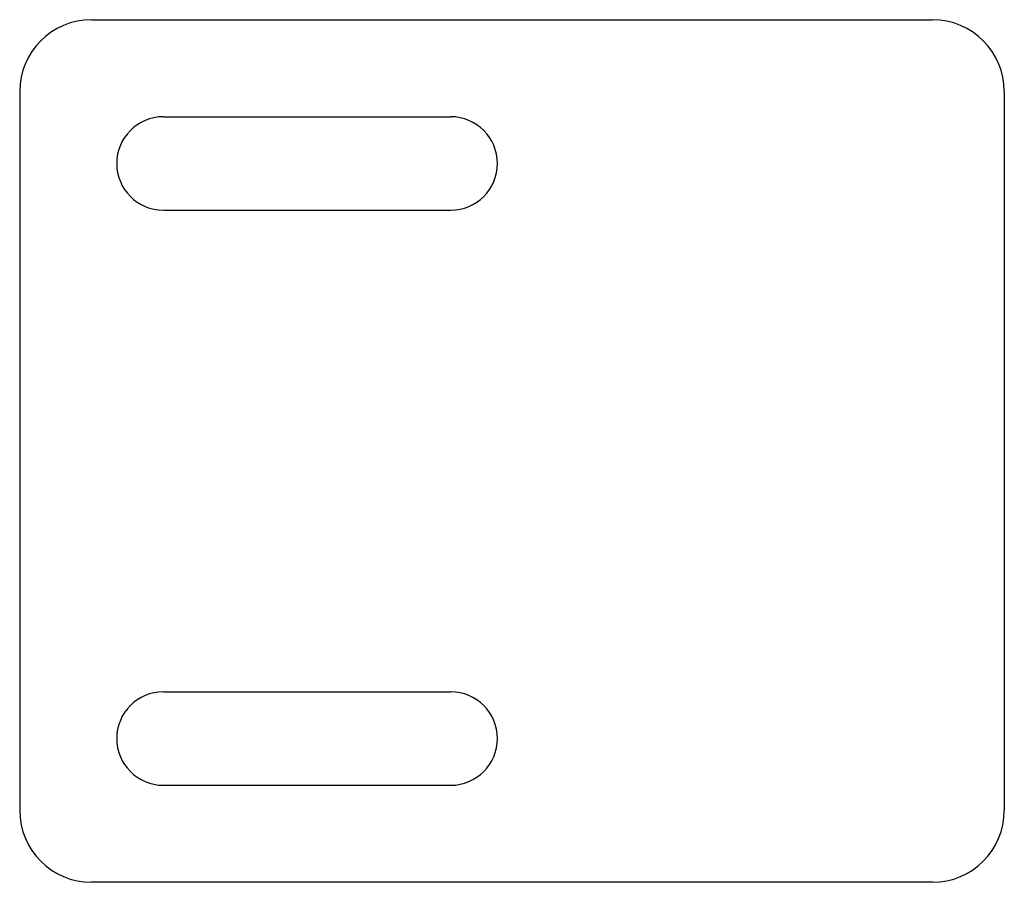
# Model space of a CAD drawing. Header units: millimetres. Extents: x 47.4 to 115.9, y 25.9 to 85.9.
import ezdxf

# ---------------------------------------------------------------- set-up
doc = ezdxf.new("R2010")
doc.units = ezdxf.units.MM

msp = doc.modelspace()

# ---------------------------------------------------------------- linework, layer by layer
at = {"color": 7, "linetype": 'Continuous', "lineweight": 25}
for p, q in [((52.38, 85.89), (110.909, 85.89)), ((47.38, 80.89), (47.38, 30.89)), ((115.909, 80.89), (115.909, 30.89)), ((57.38, 79.14), (77.38, 79.14)), ((57.38, 72.64), (77.38, 72.64)), ((57.38, 39.14), (77.38, 39.14)), ((57.38, 32.64), (77.38, 32.64)), ((110.909, 25.89), (52.38, 25.89))]:
    msp.add_line(p, q, dxfattribs=at)
for centre, radius, start, end in [((52.38, 80.89), 5, 90, 180), ((110.909, 80.89), 5, 0, 90), ((57.38, 75.89), 3.25, 90, 270), ((77.38, 75.89), 3.25, 270, 90), ((57.38, 35.89), 3.25, 90, 270), ((77.38, 35.89), 3.25, 270, 90), ((52.38, 30.89), 5, 180, 270), ((110.909, 30.89), 5, 270, 0)]:
    msp.add_arc(centre, radius, start, end, dxfattribs=at)

doc.saveas('drawing.dxf')
